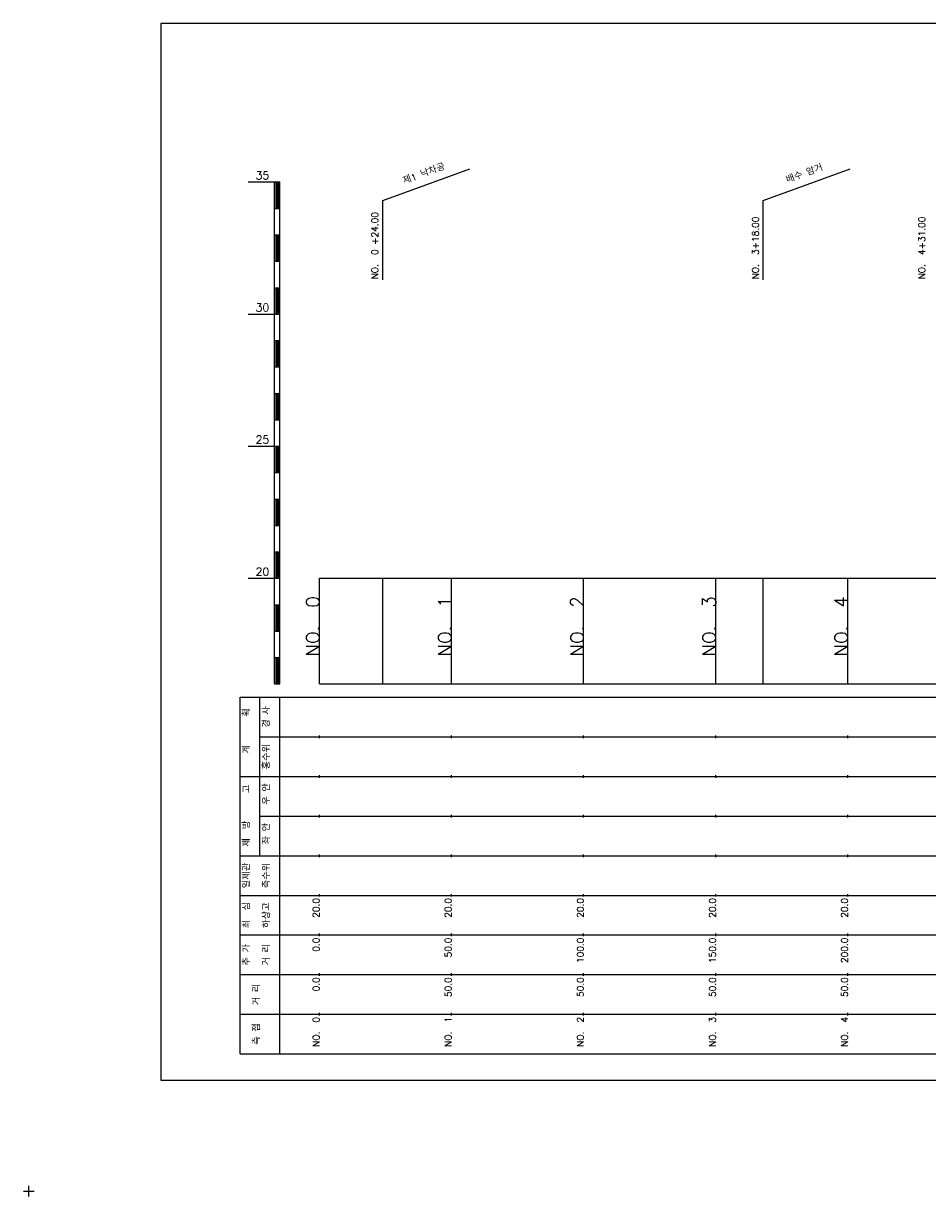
# Model space of a CAD drawing. Extents: x -2 to 685, y -2 to 2374.
# Tile 1 of 10: x -2 to 340, y -2 to 442. Entities that reach past the tile are written whole.
import ezdxf
from ezdxf.enums import TextEntityAlignment as Align

# ---------------------------------------------------------------- set-up
doc = ezdxf.new("R2010")
doc.units = 0
doc.header["$LTSCALE"] = 5
for name, color, linetype in [('BOX', 5, 'CONTINUOUS'), ('DT1', 3, 'CONTINUOUS'), ('LT1', 4, 'CONTINUOUS'), ('ST1', 7, 'CONTINUOUS')]:
    doc.layers.add(name, color=color, linetype=linetype)
doc.styles.add('GHS', font='ROMANS.shx', dxfattribs={"bigfont": 'GHS.shx'})

msp = doc.modelspace()

# ---------------------------------------------------------------- linework, layer by layer
at = {"layer": 'BOX'}
msp.add_lwpolyline([(50, 42), (650, 42), (650, 442), (50, 442), (50, 42)], dxfattribs=at)
at = {"layer": 'LT1', "linetype": 'CONTINUOUS'}
for p, q in [((134, 375), (166.89, 386.97)), ((278, 375), (310.89, 386.97)), ((134, 345), (134, 375)), ((278, 345), (278, 375))]:
    msp.add_line(p, q, dxfattribs=at)
at = {"layer": 'LT1'}
for p, q in [((83, 382), (93, 382)), ((93, 192), (93, 382)), ((93, 382), (95, 382)), ((95, 192), (95, 382)), ((93.5, 381.8), (93.5, 372.2)), ((94, 381.8), (94, 372.2)), ((94.5, 381.8), (94.5, 372.2)), ((93, 372), (95, 372)), ((93, 362), (95, 362)), ((93.5, 361.8), (93.5, 352.2)), ((94, 361.8), (94, 352.2)), ((94.5, 361.8), (94.5, 352.2)), ((93, 352), (95, 352)), ((93, 342), (95, 342)), ((93.5, 341.8), (93.5, 332.2)), ((94, 341.8), (94, 332.2)), ((94.5, 341.8), (94.5, 332.2)), ((83, 332), (93, 332)), ((93, 332), (95, 332)), ((93, 322), (95, 322)), ((93.5, 321.8), (93.5, 312.2)), ((94, 321.8), (94, 312.2)), ((94.5, 321.8), (94.5, 312.2)), ((93, 312), (95, 312)), ((93, 302), (95, 302)), ((93.5, 301.8), (93.5, 292.2)), ((94, 301.8), (94, 292.2)), ((94.5, 301.8), (94.5, 292.2)), ((93, 292), (95, 292)), ((83, 282), (93, 282)), ((93, 282), (95, 282)), ((93.5, 281.8), (93.5, 272.2)), ((94, 281.8), (94, 272.2)), ((94.5, 281.8), (94.5, 272.2)), ((93, 272), (95, 272)), ((93, 262), (95, 262)), ((93.5, 261.8), (93.5, 252.2)), ((94, 261.8), (94, 252.2)), ((94.5, 261.8), (94.5, 252.2)), ((93, 252), (95, 252)), ((93, 242), (95, 242)), ((93.5, 241.8), (93.5, 232.2)), ((94, 241.8), (94, 232.2)), ((94.5, 241.8), (94.5, 232.2)), ((83, 232), (93, 232)), ((93, 232), (95, 232)), ((110, 192), (110, 232)), ((134, 192), (134, 232)), ((160, 192), (160, 232)), ((210, 192), (210, 232)), ((260, 192), (260, 232)), ((278, 192), (278, 232)), ((310, 192), (310, 232)), ((110, 225.69), (110, 226.69)), ((160, 225.69), (160, 226.69)), ((210, 225.69), (210, 226.69)), ((260, 225.69), (260, 226.69)), ((310, 225.69), (310, 226.69)), ((93, 222), (95, 222)), ((93.5, 221.8), (93.5, 212.2)), ((94, 221.8), (94, 212.2)), ((94.5, 221.8), (94.5, 212.2)), ((93, 212), (95, 212)), ((93, 202), (95, 202)), ((93.5, 201.8), (93.5, 192.2)), ((94, 201.8), (94, 192.2)), ((94.5, 201.8), (94.5, 192.2)), ((93, 192), (95, 192)), ((110, 192), (610, 192)), ((110, 171.5), (110, 172.5)), ((160, 171.5), (160, 172.5)), ((210, 171.5), (210, 172.5)), ((260, 171.5), (260, 172.5)), ((310, 171.5), (310, 172.5)), ((110, 156.5), (110, 157.5)), ((160, 156.5), (160, 157.5)), ((210, 156.5), (210, 157.5)), ((260, 156.5), (260, 157.5)), ((310, 156.5), (310, 157.5)), ((110, 141.5), (110, 142.5)), ((160, 141.5), (160, 142.5)), ((210, 141.5), (210, 142.5)), ((260, 141.5), (260, 142.5)), ((310, 141.5), (310, 142.5)), ((110, 126.5), (110, 127.5)), ((160, 126.5), (160, 127.5)), ((210, 126.5), (210, 127.5)), ((260, 126.5), (260, 127.5)), ((310, 126.5), (310, 127.5)), ((110, 111.5), (110, 112.5)), ((160, 111.5), (160, 112.5)), ((210, 111.5), (210, 112.5)), ((260, 111.5), (260, 112.5)), ((310, 111.5), (310, 112.5)), ((110, 96.5), (110, 97.5)), ((160, 96.5), (160, 97.5)), ((210, 96.5), (210, 97.5)), ((260, 96.5), (260, 97.5)), ((310, 96.5), (310, 97.5)), ((110, 81.5), (110, 82.5)), ((160, 81.5), (160, 82.5)), ((210, 81.5), (210, 82.5)), ((260, 81.5), (260, 82.5)), ((310, 81.5), (310, 82.5)), ((110, 66.5), (110, 67.5)), ((160, 66.5), (160, 67.5)), ((210, 66.5), (210, 67.5)), ((260, 66.5), (260, 67.5)), ((310, 66.5), (310, 67.5))]:
    msp.add_line(p, q, dxfattribs=at)
msp.add_lwpolyline([(110, 232), (160, 232), (210, 232), (260, 232), (310, 232), (360, 232), (410, 232), (460, 232), (510, 232), (560, 232), (610, 232)], dxfattribs=at)
at = {"layer": 'ST1'}
for p, q in [((80, 52), (80, 187)), ((80, 187), (623, 187)), ((87.5, 157), (87.5, 187)), ((95, 52), (95, 187)), ((87.5, 172), (623, 172)), ((80, 157), (623, 157)), ((87.5, 127), (87.5, 157)), ((87.5, 142), (623, 142)), ((80, 127), (623, 127)), ((80, 112), (623, 112)), ((80, 97), (623, 97)), ((80, 82), (623, 82)), ((80, 67), (623, 67)), ((80, 52), (623, 52)), ((-2, 0), (2, 0)), ((0, -2), (0, 2))]:
    msp.add_line(p, q, dxfattribs=at)

# ---------------------------------------------------------------- texts
at = {"layer": 'DT1', "linetype": 'CONTINUOUS', "style": 'GHS'}
for s, rotation, p in [('제1 낙차공', 20, (150, 383.99)), ('배수 암거', 20, (294, 383.99)), ('경 사', 90, (91.25, 179.5)), ('  획', 90, (83.75, 179.5)), ('홍수위', 90, (91.25, 164.5)), ('   계', 90, (83.75, 164.5)), ('   고', 90, (83.75, 149.5)), (' 우 안', 90, (91.25, 149.5)), (' 제  방', 90, (83.75, 134.5)), (' 좌 안', 90, (91.25, 134.5)), ('일제관', 90, (83.75, 119.5)), ('측수위', 90, (91.25, 119.5)), ('최  심', 90, (83.75, 104.5)), ('하상고', 90, (91.25, 104.5)), ('추 가', 90, (83.75, 89.5)), ('거 리', 90, (91.25, 89.5)), ('거 리', 90, (87.5, 74.5)), ('측 점', 90, (87.5, 59.5))]:
    msp.add_text(s, height=2.5, rotation=rotation, dxfattribs=at).set_placement(p, align=Align.CENTER)
at = {"layer": 'DT1', "style": 'GHS'}
for s, p in [('35', (91, 383)), ('30', (91, 333)), ('25', (91, 283)), ('20', (91, 233))]:
    msp.add_text(s, height=3, dxfattribs=at).set_placement(p, align=Align.RIGHT)
at = {"layer": 'DT1', "linetype": 'CONTINUOUS', "style": 'GHS'}
for s, p in [('NO.  0 +24.00', (132.25, 345.12)), ('NO.  3+18.00', (276.25, 345.12)), ('NO.  4+31.00', (339.25, 345.12))]:
    msp.add_text(s, height=2.5, rotation=90, dxfattribs=at).set_placement(p)
at = {"layer": 'DT1', "style": 'GHS'}
for s, height, p in [('NO.  0', 5, (110, 225.19)), ('NO.  1', 5, (160, 225.19)), ('NO.  2', 5, (210, 225.19)), ('NO.  3', 5, (260, 225.19)), ('NO.  4', 5, (310, 225.19)), (' 20.0', 2.5, (110, 111)), (' 20.0', 2.5, (160, 111)), (' 20.0', 2.5, (210, 111)), (' 20.0', 2.5, (260, 111)), (' 20.0', 2.5, (310, 111)), ('     0.0', 2.5, (110, 96)), ('    50.0', 2.5, (160, 96)), ('   100.0', 2.5, (210, 96)), ('   150.0', 2.5, (260, 96)), ('   200.0', 2.5, (310, 96)), ('   0.0', 2.5, (110, 81)), ('  50.0', 2.5, (160, 81)), ('  50.0', 2.5, (210, 81)), ('  50.0', 2.5, (260, 81)), ('  50.0', 2.5, (310, 81)), ('NO.  0', 2.5, (110, 66)), ('NO.  1', 2.5, (160, 66)), ('NO.  2', 2.5, (210, 66)), ('NO.  3', 2.5, (260, 66)), ('NO.  4', 2.5, (310, 66))]:
    msp.add_text(s, height=height, rotation=90, dxfattribs=at).set_placement(p, align=Align.RIGHT)

doc.saveas('drawing.dxf')
